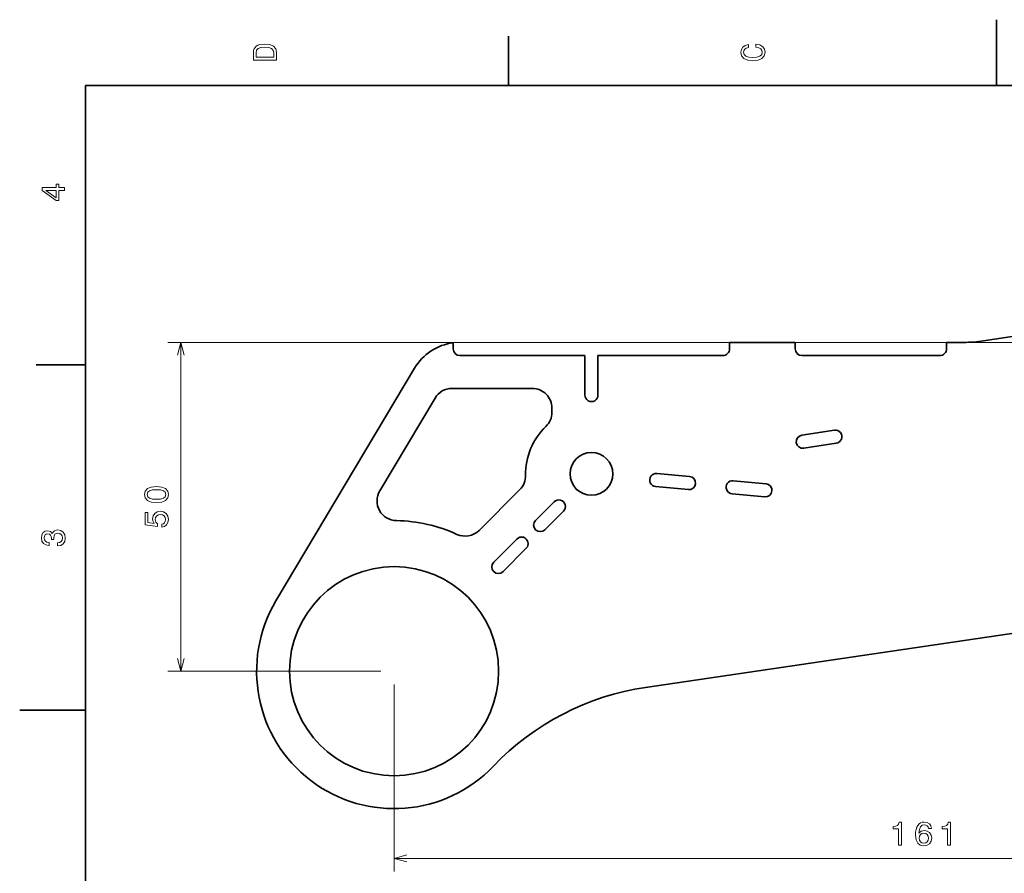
# Model space of a CAD drawing. Extents: x 0 to 297, y 0 to 210.
# Tile 4 of 8: x 0 to 150, y 80 to 210. Entities that reach past the tile are written whole.
import ezdxf

# ---------------------------------------------------------------- set-up
doc = ezdxf.new("R2010")
doc.units = 0

msp = doc.modelspace()

# ---------------------------------------------------------------- linework, layer by layer
at = {"color": 7, "lineweight": 35, "ltscale": 0.25}
for p, q in [((148.5, 200), (148.5, 210)), ((117.921127, 160.928925), (107.921127, 160.928925)), ((10, 105), (0, 105))]:
    msp.add_line(p, q, dxfattribs=at)
at = {"color": 7, "lineweight": 35, "ltscale": 0.1875}
for p, q in [((74.300003, 200), (74.300003, 207.5)), ((10, 157.5), (2.5, 157.5))]:
    msp.add_line(p, q, dxfattribs=at)
at = {"color": 7, "lineweight": 35}
for p, q in [((287, 200), (10, 200)), ((10, 200), (10, 10)), ((203.447968, 169.846741), (146.536804, 161.15802)), ((118.921127, 158.928925), (139.921127, 158.928925)), ((60.047836, 157.022568), (38.964661, 121.623566)), ((95.167046, 108.467285), (194.085083, 123.014053))]:
    msp.add_line(p, q, dxfattribs=at)
at = {"color": 7, "lineweight": 13}
for p, q in [((215.921127, 160.928925), (22.508163, 160.928925)), ((24.508163, 110.928925), (24.508163, 160.928925)), ((54.921127, 110.928925), (22.508163, 110.928925)), ((56.921127, 108.928925), (56.921127, 80.463547)), ((56.921127, 82.463547), (217.921127, 82.463547))]:
    msp.add_line(p, q, dxfattribs=at)
at = {"color": 7, "lineweight": 35, "ltscale": 0.023431}
msp.add_line((65.921127, 159.928925), (65.921127, 160.86618), dxfattribs=at)
at = {"color": 7, "lineweight": 35, "ltscale": 0.025}
for p, q in [((107.921127, 159.928925), (107.921127, 160.928925)), ((117.921127, 160.928925), (117.921127, 159.928925)), ((140.921127, 159.928925), (140.921127, 160.928925))]:
    msp.add_line(p, q, dxfattribs=at)
at = {"color": 7, "lineweight": 35, "ltscale": 0.06493}
msp.add_line((143.518341, 160.928925), (140.921127, 160.928925), dxfattribs=at)
at = {"color": 7, "lineweight": 35, "ltscale": 0.475}
for p, q in [((85.921127, 158.928925), (66.921127, 158.928925)), ((87.921127, 158.928925), (106.921127, 158.928925))]:
    msp.add_line(p, q, dxfattribs=at)
at = {"color": 7, "lineweight": 35, "ltscale": 0.15}
for p, q in [((85.921127, 152.928925), (85.921127, 158.928925)), ((87.921127, 158.928925), (87.921127, 152.928925))]:
    msp.add_line(p, q, dxfattribs=at)
at = {"color": 7, "lineweight": 35, "ltscale": 0.304779}
msp.add_line((65.72995, 153.928925), (77.921127, 153.928925), dxfattribs=at)
at = {"color": 7, "lineweight": 35, "ltscale": 0.410378}
msp.add_line((54.752773, 138.360809), (63.15247, 152.464035), dxfattribs=at)
at = {"color": 7, "lineweight": 35, "ltscale": 0.015479}
msp.add_line((80.921127, 150.928925), (80.921127, 150.309753), dxfattribs=at)
at = {"color": 7, "lineweight": 35, "ltscale": 0.125}
for p, q in [((123.858383, 147.579788), (118.915649, 146.825165)), ((119.217499, 144.848083), (124.160225, 145.602692)), ((101.848167, 140.525146), (96.87027, 140.994766)), ((113.469261, 139.428818), (108.491364, 139.898438)), ((96.682426, 139.003601), (101.660324, 138.533997)), ((108.30352, 137.907272), (113.281418, 137.437668)), ((75.607422, 131.029434), (72.071884, 127.493896)), ((73.486099, 126.079681), (77.021637, 129.615219))]:
    msp.add_line(p, q, dxfattribs=at)
at = {"color": 7, "lineweight": 35, "ltscale": 0.218989}
msp.add_line((76.045242, 138.538315), (69.851288, 132.34436), dxfattribs=at)
at = {"color": 7, "lineweight": 35, "ltscale": 0.1}
for p, q in [((81.264275, 136.686279), (78.435844, 133.857849)), ((79.85006, 132.443649), (82.678482, 135.272064))]:
    msp.add_line(p, q, dxfattribs=at)
at = {"color": 7, "lineweight": 13}
for points in [[(35.533215, 204.994965), (35.533215, 203.829971), (39.033215, 203.829971), (39.033215, 204.994965), (38.922264, 205.544678), (38.584366, 205.953171), (38.034657, 206.205338), (37.283215, 206.296112), (36.516644, 206.215424), (36.21405, 206.114563), (35.971977, 205.973343), (35.644165, 205.56485), (35.563473, 205.297562)], [(35.951801, 204.959656), (36.027451, 205.342941), (36.259438, 205.605194), (36.672985, 205.761536), (37.283215, 205.811966), (37.873272, 205.756485), (38.286816, 205.600143), (38.533936, 205.332855), (38.614628, 204.959656), (38.614628, 204.298996), (35.951801, 204.298996)], [(111.93206, 205.817017), (112.35569, 205.716141), (112.658287, 205.549713), (112.844887, 205.317734), (112.905403, 205.045395), (112.814629, 204.71759), (112.54229, 204.460388), (112.098488, 204.28891), (111.483215, 204.233429), (110.872986, 204.28891), (110.424141, 204.455338), (110.151802, 204.71254), (110.055984, 205.045395), (110.106415, 205.287476), (110.247627, 205.494247), (110.474571, 205.655624), (110.787247, 205.766571), (110.787247, 206.245682), (110.308144, 206.094391), (109.94503, 205.832138), (109.718086, 205.474075), (109.637398, 205.045395), (109.763474, 204.510818), (110.116501, 204.10231), (110.696472, 203.840057), (111.483215, 203.749283), (112.269958, 203.840057), (112.84993, 204.10231), (113.208, 204.510818), (113.329041, 205.045395), (113.233215, 205.51442), (112.965927, 205.892654), (112.527161, 206.159943), (111.93206, 206.301163)], [(6.833213, 184.02739), (6.833213, 184.481277), (5.965778, 184.481277), (5.965778, 184.98056), (5.56232, 184.98056), (5.56232, 184.481277), (3.408862, 184.481277), (3.408862, 184.022339), (5.521974, 182.489197), (5.965778, 182.489197), (5.965778, 184.02739)], [(5.56232, 182.912827), (3.993876, 184.02739), (5.56232, 184.02739)], [(20.798508, 136.581512), (21.590294, 136.657166), (22.155136, 136.894196), (22.498077, 137.272446), (22.609032, 137.796936), (22.498077, 138.316391), (22.155136, 138.694626), (21.590294, 138.92662), (20.798508, 139.007309), (20.011765, 138.92662), (19.699089, 138.830795), (19.441879, 138.694626), (19.098938, 138.316391), (18.982948, 137.796936), (19.098938, 137.272446), (19.446922, 136.894196), (20.011765, 136.657166)], [(20.798508, 137.065674), (20.188278, 137.106018), (19.749519, 137.232101), (19.49231, 137.459045), (19.401535, 137.796936), (19.49231, 138.129791), (19.749519, 138.356735), (20.188278, 138.482819), (20.798508, 138.523163), (21.41378, 138.482819), (21.852547, 138.356735), (22.109749, 138.129791), (22.19548, 137.796936), (22.109749, 137.459045), (21.852547, 137.232101), (21.41378, 137.106018)], [(21.595337, 132.810196), (22.008881, 132.921143), (22.33165, 133.168259), (22.533379, 133.531372), (22.609032, 133.995346), (22.51825, 134.504715), (22.271133, 134.903137), (21.877762, 135.155289), (21.373436, 135.251114), (20.904419, 135.165375), (20.536263, 134.923309), (20.299232, 134.545059), (20.213493, 134.055878), (20.274017, 133.677628), (20.440437, 133.385117), (19.49736, 133.526337), (19.49736, 135.059479), (19.083809, 135.059479), (19.083809, 133.188431), (20.93972, 132.911057), (20.93972, 133.314514), (20.70269, 133.607025), (20.616951, 133.980225), (20.672432, 134.302994), (20.833809, 134.55011), (21.080933, 134.706451), (21.398651, 134.761917), (21.716377, 134.706451), (21.963493, 134.545059), (22.119835, 134.297943), (22.175308, 133.980225), (22.140007, 133.712936), (22.024017, 133.506165), (21.842461, 133.354858), (21.595337, 133.279205)], [(5.73379, 129.979111), (5.769093, 129.979111), (6.253242, 130.059799), (6.616354, 130.296829), (6.848343, 130.670029), (6.934078, 131.164276), (6.848343, 131.688766), (6.626441, 132.082138), (6.273415, 132.334305), (5.819525, 132.425079), (5.521974, 132.384735), (5.279899, 132.273788), (5.0933, 132.092224), (4.957133, 131.850143), (4.684798, 132.177963), (4.251081, 132.293961), (3.857709, 132.218307), (3.560158, 132.00145), (3.373559, 131.648422), (3.307997, 131.164276), (3.388689, 130.710388), (3.610591, 130.362396), (3.963617, 130.135452), (4.432637, 130.059799), (4.46794, 130.059799), (4.46794, 130.508652), (4.145173, 130.548996), (3.913184, 130.680115), (3.771974, 130.891937), (3.721542, 131.189484), (3.761888, 131.451736), (3.867795, 131.643372), (4.039265, 131.759369), (4.271254, 131.804764), (4.518372, 131.759369), (4.684798, 131.638336), (4.785663, 131.426514), (4.815922, 131.139053), (4.810879, 130.942368), (5.209294, 130.942368), (5.199208, 131.189484), (5.244596, 131.507217), (5.365634, 131.744247), (5.56232, 131.885452), (5.819525, 131.935883), (6.112032, 131.880417), (6.328891, 131.734161), (6.465058, 131.502167), (6.510447, 131.194534), (6.460014, 130.876801), (6.308718, 130.644821), (6.066643, 130.498566), (5.73379, 130.443085)], [(133.59433, 84.463547), (134.053253, 84.463547), (134.053253, 87.988762), (133.710327, 87.988762), (133.619537, 87.681129), (133.437988, 87.47435), (133.160614, 87.353317), (132.777328, 87.312973), (132.777328, 86.954903), (133.59433, 86.954903)], [(138.6315, 87.020462), (138.535675, 87.428963), (138.313782, 87.73156), (137.97084, 87.923203), (137.527039, 87.988762), (137.229492, 87.953461), (136.972275, 87.857635), (136.745331, 87.701302), (136.553696, 87.479401), (136.40239, 87.202019), (136.291443, 86.86412), (136.22084, 86.465706), (136.200668, 86.016861), (136.281357, 85.30072), (136.528473, 84.781273), (136.926895, 84.46859), (137.471558, 84.362679), (137.960754, 84.453461), (138.333954, 84.690491), (138.576019, 85.06369), (138.661758, 85.537758), (138.576019, 86.016861), (138.34404, 86.385017), (137.985962, 86.617004), (137.54216, 86.697693), (137.063065, 86.596832), (136.704987, 86.309364), (136.78064, 86.86412), (136.942017, 87.262535), (137.189133, 87.499573), (137.532074, 87.580261), (137.784241, 87.539917), (137.975891, 87.434006), (138.101959, 87.257492), (138.167526, 87.020462)], [(141.066376, 84.463547), (141.525299, 84.463547), (141.525299, 87.988762), (141.182373, 87.988762), (141.091583, 87.681129), (140.910034, 87.47435), (140.63266, 87.353317), (140.249374, 87.312973), (140.249374, 86.954903), (141.066376, 86.954903)], [(138.172577, 85.532707), (138.117096, 85.214989), (137.975891, 84.972916), (137.748932, 84.811531), (137.466522, 84.761101), (137.168961, 84.811531), (136.942017, 84.967873), (136.795761, 85.209946), (136.750381, 85.527664), (136.800812, 85.840347), (136.942017, 86.077377), (137.174011, 86.228676), (137.486694, 86.284149), (137.759018, 86.228676), (137.975891, 86.08242), (138.117096, 85.84539)]]:
    msp.add_lwpolyline(points, close=True, dxfattribs=at)
for points in [[(25.025803, 158.99707), (24.508163, 160.928925), (23.990524, 158.99707)], [(23.990524, 112.860779), (24.508163, 110.928925), (25.025803, 112.860779)], [(58.852978, 82.981186), (56.921127, 82.463547), (58.852978, 81.945908)]]:
    msp.add_lwpolyline(points, dxfattribs=at)
at = {"color": 7, "lineweight": 35}
for centre, radius in [((86.921127, 140.928925), 3.25), ((56.921127, 110.928925), 15.9)]:
    msp.add_circle(centre, radius, dxfattribs=at)
for centre, radius, start, end in [((66.921127, 152.928925), 8, 97.180758, 149.222531), ((143.518341, 180.928925), 20, 269.999997, 278.680417), ((66.921127, 159.928925), 1, 180.000005, 269.999997), ((106.921127, 159.928925), 1, 269.999997, 360), ((118.921127, 159.928925), 1, 180.000005, 269.999997), ((139.921127, 159.928925), 1, 269.999997, 0), ((65.72995, 150.928925), 3, 90.000003, 149.222531), ((77.921127, 150.928925), 3, 0, 90.000003), ((86.921127, 152.928925), 1, 179.999995, 360), ((77.921127, 150.309753), 3, 313.813062, 0), ((86.921127, 140.928925), 10, 133.813064, 181.186945), ((119.066574, 145.836624), 1, 98.680422, 278.680417), ((124.0093, 146.591248), 1, 278.680417, 98.680422), ((73.92392, 140.659637), 3, 314.999999, 1.186939), ((96.776352, 139.999191), 1, 84.61069, 264.610691), ((101.754242, 139.529572), 1, 264.610691, 84.61069), ((108.397446, 138.902863), 1, 84.61069, 264.610691), ((113.375343, 138.433243), 1, 264.610691, 84.61069), ((57.330254, 136.825699), 3, 149.222531, 269.094895), ((81.971375, 135.979172), 1, 314.999999, 135), ((56.921127, 110.928925), 22.9, 65.333888, 89.094893), ((79.142952, 133.150757), 1, 135, 314.999999), ((67.729965, 134.465683), 3, 245.333896, 314.999999), ((76.314529, 130.322327), 1, 314.999999, 135), ((72.778992, 126.786789), 1, 135, 314.999999), ((56.921127, 110.928925), 20.9, 149.222531, 316.350378), ((100.986801, 68.892914), 40, 98.365885, 136.350383)]:
    msp.add_arc(centre, radius, start, end, dxfattribs=at)

doc.saveas('drawing.dxf')
